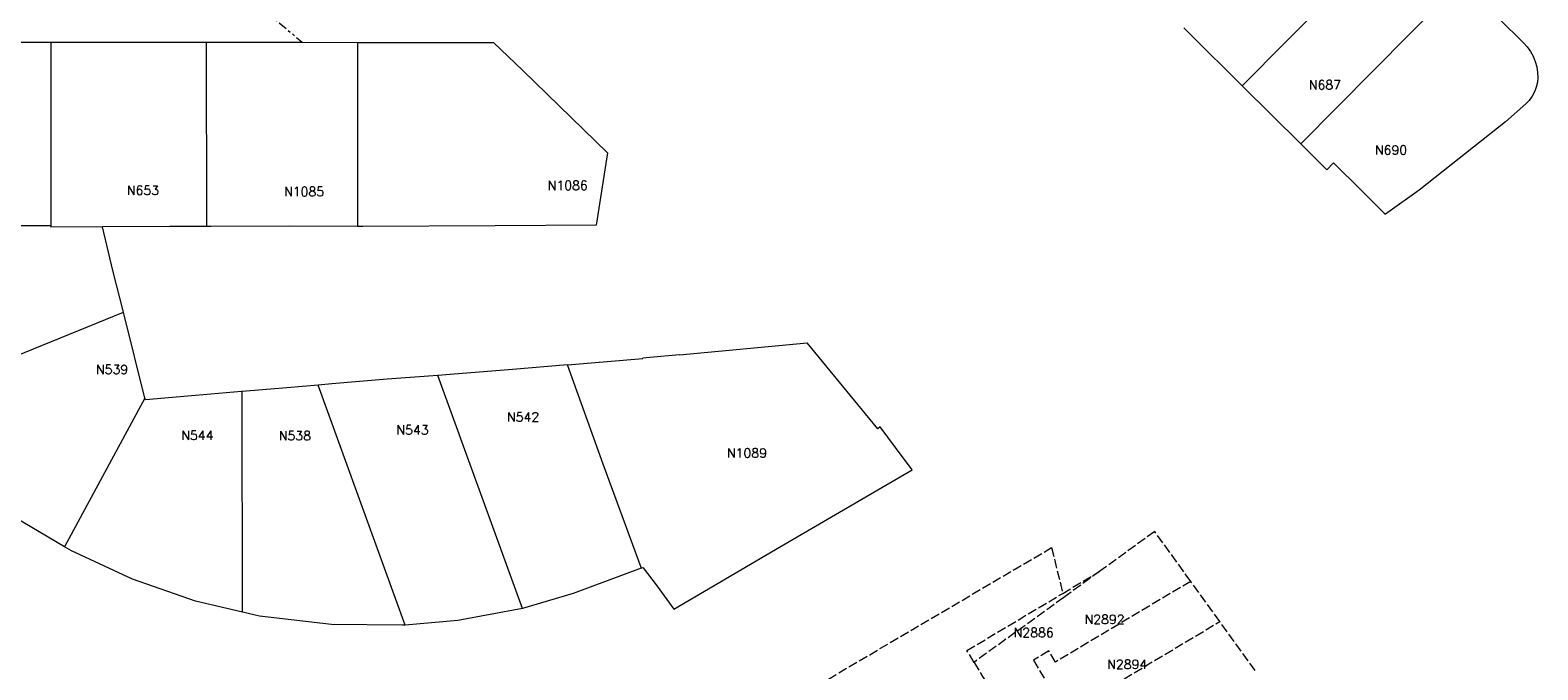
# Model space of a CAD drawing. Header units: metres. Extents: x 106308 to 107308, y 445607 to 446552.
# Tile 11 of 21: x 106744 to 106909, y 446047 to 446117. Entities that reach past the tile are written whole.
import ezdxf
from ezdxf.enums import TextEntityAlignment as Align

# ---------------------------------------------------------------- set-up
doc = ezdxf.new("R2010")
doc.units = ezdxf.units.M
doc.header["$MEASUREMENT"] = 0
doc.linetypes.add('DASH', pattern=[1.3, 1, -0.3])
doc.linetypes.add('DASHDOTDOT', pattern=[2.5, 1, -0.3, 0.3, -0.3, 0.3, -0.3])
for name, color, linetype, lineweight in [('Administratief', 62, 'DASHDOTDOT', 0), ('Definitief', 62, 'Continuous', 0), ('perceelnummer', 62, 'Continuous', 0), ('Voorlopig', 62, 'DASH', 0)]:
    doc.layers.add(name, color=color, linetype=linetype, lineweight=lineweight)
doc.styles.get("Standard").update_dxf_attribs({"font": 'romans.shx'})

msp = doc.modelspace()

# ---------------------------------------------------------------- linework, layer by layer
at = {"layer": 'Administratief'}
msp.add_line((106765.234, 446122.293), (106773.497, 446115.312), dxfattribs=at)
at = {"layer": 'Definitief'}
for p, q in [((106893.76, 446128.294), (106876.208, 446110.555)), ((106900.161, 446121.953), (106882.591, 446104.218)), ((106746.017, 446115.328), (106763.034, 446115.318)), ((106746.017, 446115.328), (106746.02, 446095.272)), ((106763.051, 446095.209), (106763.034, 446115.318)), ((106763.034, 446115.318), (106773.497, 446115.312)), ((106773.497, 446115.312), (106779.526, 446115.308)), ((106779.526, 446115.308), (106779.542, 446095.215)), ((106779.526, 446115.308), (106794.393, 446115.299)), ((106882.591, 446104.218), (106876.208, 446110.555)), ((106885.443, 446101.386), (106882.591, 446104.218)), ((106886.188, 446102.164), (106885.443, 446101.386)), ((106891.761, 446096.638), (106891.863, 446096.538)), ((106746.02, 446095.272), (106730.993, 446095.302)), ((106746.02, 446095.272), (106746.02, 446095.141)), ((106751.644, 446095.165), (106746.02, 446095.141)), ((106752.782, 446090.406), (106751.644, 446095.165)), ((106753.948, 446085.85), (106752.782, 446090.406)), ((106728.356, 446075.427), (106753.948, 446085.85)), ((106754.026, 446085.546), (106753.948, 446085.85)), ((106756.304, 446076.467), (106754.026, 446085.546)), ((106814.704, 446081.204), (106828.658, 446082.505)), ((106836.371, 446073.117), (106828.658, 446082.505)), ((106802.472, 446080.106), (106810.722, 446080.776)), ((106811.479, 446080.903), (106810.717, 446080.832)), ((106810.722, 446080.776), (106810.717, 446080.832)), ((106814.704, 446081.204), (106811.479, 446080.903)), ((106797.555, 446053.503), (106788.304, 446078.937)), ((106756.304, 446076.467), (106747.505, 446060.227)), ((106766.957, 446053.108), (106766.938, 446077.191)), ((106784.742, 446051.689), (106775.238, 446077.888)), ((106836.647, 446073.344), (106836.371, 446073.117)), ((106810.54, 446057.907), (106810.513, 446057.979)), ((106810.54, 446057.907), (106810.714, 446057.972)), ((106810.73, 446057.95), (106810.714, 446057.972))]:
    msp.add_line(p, q, dxfattribs=at)
at = {"layer": 'Definitief', "flags": 128}
for points in [[(106900.161, 446121.953), (106904.276, 446117.878), (106906.939, 446115.268)], [(106876.208, 446110.555), (106870.485, 446116.236), (106869.808, 446116.906)], [(106731.017, 446115.322), (106745.185, 446115.329), (106746.017, 446115.328)], [(106794.393, 446115.299), (106797.576, 446112.243), (106806.839, 446103.263), (106805.622, 446095.335)], [(106906.939, 446115.268), (106907.345, 446114.814), (106907.697, 446114.317), (106907.99, 446113.783), (106908.22, 446113.219), (106908.385, 446112.633), (106908.482, 446112.032)], [(106908.482, 446112.032), (106908.503, 446111.487), (106908.452, 446110.943), (106908.33, 446110.411), (106908.138, 446109.9), (106907.881, 446109.419), (106907.562, 446108.976), (106907.187, 446108.579)], [(106907.187, 446108.579), (106904.984, 446106.633), (106895.521, 446099.18), (106891.863, 446096.538)], [(106891.761, 446096.638), (106889.223, 446099.128), (106886.188, 446102.164)], [(106763.051, 446095.209), (106759.023, 446095.196), (106751.644, 446095.165)], [(106779.542, 446095.215), (106772.05, 446095.223), (106763.536, 446095.211), (106763.051, 446095.209)], [(106805.622, 446095.335), (106794.586, 446095.265), (106780.099, 446095.214), (106779.542, 446095.215)], [(106802.472, 446080.106), (106796.467, 446079.586), (106788.724, 446078.967), (106788.304, 446078.937)], [(106810.513, 446057.979), (106806.359, 446069.253), (106802.472, 446080.106)], [(106788.304, 446078.937), (106782.761, 446078.543), (106776.728, 446078.019), (106775.238, 446077.888)], [(106766.938, 446077.191), (106766.843, 446077.183), (106761.808, 446076.759), (106756.349, 446076.286), (106756.304, 446076.467)], [(106775.238, 446077.888), (106771.788, 446077.583), (106766.938, 446077.191)], [(106747.505, 446060.227), (106741.96, 446063.514), (106736.354, 446067.717), (106731.126, 446072.71), (106728.356, 446075.427)], [(106840.134, 446068.619), (106838.296, 446071.067), (106836.647, 446073.344)], [(106814.094, 446053.438), (106825.825, 446060.3), (106840.134, 446068.619)], [(106766.957, 446053.108), (106761.818, 446054.31), (106754.94, 446056.687), (106748.264, 446059.777), (106747.505, 446060.227)], [(106810.54, 446057.907), (106803.097, 446055.132), (106797.555, 446053.503)], [(106810.73, 446057.95), (106812.27, 446055.923), (106814.094, 446053.438)], [(106797.555, 446053.503), (106790.477, 446052.197), (106784.742, 446051.689)], [(106784.742, 446051.689), (106784.43, 446051.661), (106776.689, 446051.733), (106768.834, 446052.669), (106766.957, 446053.108)]]:
    msp.add_lwpolyline(points, dxfattribs=at)
at = {"layer": 'Voorlopig'}
for p, q in [((106856.587, 446055.146), (106860.655, 446057.571)), ((106860.655, 446057.571), (106856.695, 446054.704)), ((106873.749, 446052.067), (106870.57, 446056.459)), ((106856.695, 446054.704), (106846.899, 446047.614)), ((106852.122, 446039.147), (106873.749, 446052.067)), ((106877.619, 446046.721), (106873.749, 446052.067)), ((106827.624, 446043.818), (106835.497, 446048.45))]:
    msp.add_line(p, q, dxfattribs=at)
for points in [[(106870.57, 446056.459), (106866.633, 446061.898), (106860.655, 446057.571)], [(106835.497, 446048.45), (106855.364, 446060.141), (106856.587, 446055.146)], [(106846.899, 446047.614), (106846.126, 446048.909), (106856.587, 446055.146)], [(106870.57, 446056.459), (106855.791, 446047.646), (106855.069, 446048.854), (106853.382, 446047.846), (106854.844, 446045.399), (106853.072, 446044.34), (106852.33, 446045.581), (106849.254, 446043.747)], [(106846.899, 446047.614), (106847.828, 446046.078), (106848.762, 446044.546), (106849.254, 446043.747)]]:
    msp.add_lwpolyline(points, dxfattribs=at)

# ---------------------------------------------------------------- texts
at = {"layer": 'perceelnummer', "linetype": 'Continuous', "lineweight": 0}
for s, p in [('N687', (106883.482, 446111.171)), ('N690', (106890.709, 446104.049)), ('N653', (106754.33, 446099.647)), ('N1085', (106771.513, 446099.517)), ('N1086', (106800.314, 446100.185)), ('N539', (106750.956, 446080.091)), ('N542', (106795.871, 446074.9)), ('N543', (106783.78, 446073.495)), ('N544', (106760.275, 446072.903)), ('N538', (106770.932, 446072.864)), ('N1089', (106819.903, 446070.97)), ('N2892', (106858.979, 446052.802)), ('N2886', (106851.228, 446051.366)), ('N2894', (106861.452, 446047.894))]:
    msp.add_text(s, height=1, dxfattribs=at).set_placement(p, align=Align.TOP_LEFT)

doc.saveas('drawing.dxf')
